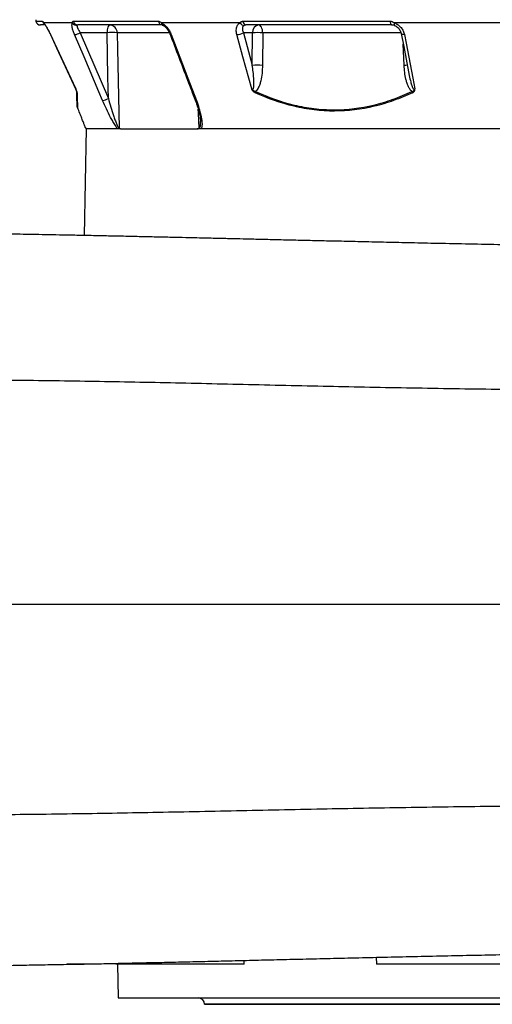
# Model space of a CAD drawing. Header units: millimetres. Extents: x 1152 to 5822, y 850 to 6158.
# Tile 7 of 12: x 4059 to 4649, y 1050 to 2281. Entities that reach past the tile are written whole.
import ezdxf

# ---------------------------------------------------------------- set-up
doc = ezdxf.new("R2010")
doc.units = ezdxf.units.MM
doc.header["$LTSCALE"] = 2

msp = doc.modelspace()

# ---------------------------------------------------------------- linework, layer by layer
at = {"color": 8, "linetype": 'Continuous', "lineweight": 25}
for p, q in [((4079.6, 2279.1), (4087.7, 2279.1)), ((4246, 2264.7), (4181.1, 2264.7)), ((4535.2, 2264.7), (4362.6, 2264.7)), ((4097.8, 2262.4), (4097.7, 2262.4)), ((4539.2, 2224), (4538, 2250.4)), ((5254.1, 1050.5), (4290.1, 1050.5))]:
    msp.add_line(p, q, dxfattribs=at)
at = {"color": 7, "linetype": 'Continuous', "lineweight": 25}
for p, q in [((4125.2, 2277), (4089.3, 2277)), ((4126.4, 2279.1), (4232.5, 2279.1)), ((4334.4, 2277), (4236.3, 2277)), ((4338, 2279.1), (4521.8, 2279.1)), ((4660.9, 2277), (4527, 2277)), ((4090.7, 2274.4), (4085.4, 2274.4)), ((4237.1, 2274.4), (4131.8, 2274.4)), ((4168.3, 2264.7), (4134.9, 2264.7)), ((4134.9, 2264.7), (4170, 2182.5)), ((4349.9, 2264.7), (4338.5, 2264.7)), ((4338.5, 2264.7), (4349.6, 2224)), ((4524, 2274.4), (4341.7, 2274.4)), ((4349.6, 2224), (4349.9, 2264.7)), ((4362.6, 2264.7), (4362.3, 2224)), ((4527, 2273.8), (4527.1, 2273.8)), ((4142.1, 2144.4), (4139.8, 2011.2)), ((4141.1, 2146.4), (4142.1, 2144.4)), ((4182.2, 2144.4), (4142.1, 2144.4)), ((4185, 2144.4), (4182.2, 2144.4)), ((4185, 2144.4), (4280.8, 2144.4)), ((4285.6, 2144.4), (4280.8, 2144.4)), ((4993.3, 2144.4), (4285.6, 2144.4)), ((4504.3, 1109.1), (4504.5, 1100.4)), ((4151.8, 1100.4), (4118.5, 1100.4)), ((4151.8, 1100.4), (4151.8, 1101)), ((4179.4, 1101.6), (4179.5, 1100.4)), ((4339.5, 1100.4), (4179.5, 1100.4)), ((4181.4, 1100.4), (4182.1, 1058.4)), ((4339.5, 1100.4), (4339.5, 1105.2)), ((4664.5, 1100.4), (4504.5, 1100.4)), ((4182.1, 1058.4), (5362.1, 1058.4)), ((4290.1, 1050.5), (4290.1, 1050.4)), ((4290.1, 1050.4), (5254.1, 1050.4))]:
    msp.add_line(p, q, dxfattribs=at)
at = {"color": 7, "linetype": 'Continuous', "lineweight": 25, "flags": 128}
for points in [[(4521.8, 2279.1), (4521.9, 2278.1), (4522.1, 2277.2), (4522.3, 2276.4), (4522.6, 2275.7), (4522.9, 2275.1), (4523.2, 2274.7), (4523.6, 2274.4), (4524, 2274.4)], [(4171.8, 2274.4), (4171.1, 2274.2), (4170.5, 2273.6), (4169.9, 2272.7), (4169.4, 2271.5), (4169, 2270.1), (4168.6, 2268.4), (4168.4, 2266.6), (4168.3, 2264.7)], [(4170, 2182.5), (4169.5, 2209), (4168.3, 2264.7)], [(4181.1, 2264.7), (4181.5, 2244.7), (4183.1, 2164.8), (4183.5, 2145.6)], [(4362.6, 2264.7), (4362.5, 2266.6), (4362.2, 2268.4), (4361.7, 2270.1), (4361.1, 2271.5), (4360.3, 2272.7), (4359.5, 2273.6), (4358.5, 2274.2), (4357.6, 2274.4)], [(4097.7, 2262.4), (4105.4, 2245.9), (4129.6, 2193.9)], [(4097.8, 2262.4), (4102.9, 2251.5), (4123.1, 2208), (4129.4, 2194.5)], [(4162.8, 2180.1), (4158.2, 2191), (4139.7, 2234.5), (4127.8, 2262.4)], [(4248.5, 2262.4), (4252.6, 2251.5), (4269.2, 2208), (4279.8, 2180.1)], [(4348.9, 2194.5), (4338, 2234.5), (4330.4, 2262.4)], [(4535.5, 2263.8), (4538.6, 2247.3), (4545.6, 2211.2)], [(4539.5, 2262.4), (4541.6, 2251.5), (4550, 2208), (4552.6, 2194.5)]]:
    msp.add_lwpolyline(points, dxfattribs=at)
at = {"color": 8, "linetype": 'Continuous', "lineweight": 25, "flags": 128}
for points in [[(4527, 2277), (4526.8, 2276.2), (4526.7, 2275.6), (4526.7, 2275.1), (4526.7, 2274.6), (4526.7, 2274.2), (4526.8, 2274), (4526.9, 2273.8), (4527, 2273.8)], [(4248.5, 2262.4), (4247.8, 2262.4), (4247.4, 2262.5), (4247.1, 2262.7), (4247, 2262.8)], [(4539.5, 2262.4), (4538.5, 2262.4), (4537.5, 2262.5), (4536.7, 2262.7), (4536.1, 2263), (4535.7, 2263.3), (4535.5, 2263.8), (4535.5, 2263.8)], [(4279.8, 2180.1), (4279.1, 2180.1), (4278.6, 2180.2), (4278.3, 2180.4), (4278.3, 2180.5)], [(4283.2, 2145.6), (4282.3, 2164.3), (4282, 2169.3)]]:
    msp.add_lwpolyline(points, dxfattribs=at)
at = {"color": 7, "linetype": 'Continuous', "lineweight": 25}
for centre, radius, start, end in [((4089.3, 2281.2), 10, 181, 191.8942), ((4085.4, 2280.4), 6, 191.8942, 270), ((4130.7, 2280.2), 6.38, 210.491, 272.2486), ((4132, 2280.1), 5.71, 189.4831, 268.4626), ((4237.6, 2279.5), 5.14, 183.8433, 263.8412), ((4339.6, 2279.7), 5.87, 207.6582, 267.3844), ((4342.7, 2279), 4.74, 178.2827, 257.0956), ((4125.3, 2282.1), 19.9, 277.0793, 298.8923), ((4174.7, 2127.2), 137.7, 87.3493, 92.6507), ((4171.4, 2264.7), 9.65, 359.9586, 88.0028), ((4330.5, 2277.2), 14.8, 269.5129, 302.5357), ((4358.9, 2265.5), 8.97, 98.2347, 184.9179), ((4356.3, 2081.6), 183.2, 88.0215, 91.9785), ((4355.9, 2040.8), 183.2, 88.0215, 91.9785), ((4120.5, 2189.7), 10, 22.9689, 25.1543), ((4134, 2191.4), 3.49, 182.0768, 208.7564), ((4360.1, 2189.1), 6.76, 161.157, 174.6284), ((4556.7, 2194.1), 8.32, 200.1582, 212.0784), ((4160.4, 2199.8), 19.8, 276.9934, 298.9386), ((4282.1, 1050.4), 8, 1, 90)]:
    msp.add_arc(centre, radius, start, end, dxfattribs=at)
at = {"color": 8, "linetype": 'Continuous', "lineweight": 25}
for centre, radius, start, end in [((4093.6, 2280.3), 6, 191.6603, 234.9952), ((4093.8, 2278.7), 4.9, 201.353, 223.2178), ((4239.7, 2277), 3.37, 180.348, 241.7215), ((4545.7, 2049.1), 174.9, 90.7882, 92.1378)]:
    msp.add_arc(centre, radius, start, end, dxfattribs=at)
at = {"color": 7, "linetype": 'Continuous', "lineweight": 25}
for points, knots in [([(4087.7, 2279.1), (4087.8, 2279.1), (4087.9, 2279.1), (4088.1, 2278.8), (4088.2, 2278.7), (4088.4, 2278.3), (4088.6, 2278.1), (4088.9, 2277.5), (4089.1, 2277.3), (4089.3, 2277)], [0, 0, 0, 0, 0.25, 0.25, 0.5, 0.5, 0.75, 0.75, 1, 1, 1, 1]), ([(4089.3, 2277), (4089.5, 2276.7), (4089.8, 2276.3), (4090.4, 2275.6), (4090.7, 2275.1), (4091.4, 2274.1), (4091.8, 2273.6), (4092.5, 2272.4), (4092.9, 2271.8), (4094, 2269.9), (4094.8, 2268.5), (4096.3, 2265.5), (4097.1, 2263.9), (4097.8, 2262.4)], [0, 0, 0, 0, 0.125, 0.125, 0.25, 0.25, 0.375, 0.375, 0.5, 0.5, 0.75, 0.75, 1, 1, 1, 1]), ([(4127.8, 2262.4), (4127.1, 2263.9), (4126.5, 2265.5), (4125.8, 2267.7), (4125.6, 2268.4), (4125.2, 2269.8), (4125.1, 2270.5), (4124.8, 2271.8), (4124.7, 2272.4), (4124.6, 2273.6), (4124.6, 2274.1), (4124.6, 2275.1), (4124.7, 2275.6), (4124.9, 2276.3), (4125, 2276.7), (4125.2, 2277)], [0, 0, 0, 0, 0.25, 0.25, 0.375, 0.375, 0.5, 0.5, 0.625, 0.625, 0.75, 0.75, 0.875, 0.875, 1, 1, 1, 1]), ([(4125.2, 2277), (4125.2, 2277.5), (4125.3, 2278.5), (4125.9, 2279.1), (4126.3, 2279.1), (4126.4, 2279.1)], [0, 0, 0, 0, 0.445163, 0.893057, 1, 1, 1, 1]), ([(4232.5, 2279.1), (4232.8, 2279.1), (4233.1, 2279.1), (4233.8, 2278.8), (4234.1, 2278.7), (4234.7, 2278.3), (4235, 2278.1), (4235.7, 2277.5), (4236, 2277.3), (4236.3, 2277)], [0, 0, 0, 0, 0.25, 0.25, 0.5, 0.5, 0.75, 0.75, 1, 1, 1, 1]), ([(4236.3, 2277), (4237.5, 2276.3), (4239.8, 2275), (4243.3, 2271.5), (4246.4, 2267.2), (4247.8, 2263.9), (4248.5, 2262.4)], [0, 0, 0, 0, 0.226121, 0.476938, 0.750718, 1, 1, 1, 1]), ([(4330.4, 2262.4), (4330, 2264.3), (4329.3, 2268.2), (4330.4, 2273.2), (4332.5, 2275.9), (4334.1, 2276.8), (4334.4, 2277)], [0, 0, 0, 0, 0.312268, 0.625721, 0.920641, 1, 1, 1, 1]), ([(4334.4, 2277), (4334.6, 2277.3), (4334.8, 2277.5), (4335.3, 2278.1), (4335.6, 2278.3), (4336.2, 2278.7), (4336.5, 2278.8), (4337.2, 2279.1), (4337.6, 2279.1), (4338, 2279.1)], [0, 0, 0, 0, 0.25, 0.25, 0.5, 0.5, 0.75, 0.75, 1, 1, 1, 1]), ([(4521.8, 2279.1), (4522.2, 2279.1), (4523.5, 2279), (4525.2, 2278.2), (4526.5, 2277.3), (4527, 2277)], [0, 0, 0, 0, 0.2147679, 0.6762781, 1, 1, 1, 1]), ([(4527, 2277), (4527.8, 2276.7), (4528.6, 2276.3), (4530.1, 2275.6), (4530.8, 2275.1), (4532.2, 2274.1), (4532.9, 2273.6), (4534.1, 2272.4), (4534.7, 2271.8), (4536.4, 2269.9), (4537.3, 2268.5), (4538.7, 2265.5), (4539.2, 2263.9), (4539.5, 2262.4)], [0, 0, 0, 0, 0.125, 0.125, 0.25, 0.25, 0.375, 0.375, 0.5, 0.5, 0.75, 0.75, 1, 1, 1, 1]), ([(4090, 2275.7), (4090, 2275.7), (4090, 2275.7), (4090.1, 2275.6), (4090.2, 2275.4), (4090.3, 2275.4)], [0, 0, 0, 0, 0.273281, 0.912589, 1, 1, 1, 1]), ([(4090.3, 2275.4), (4090.3, 2275.3), (4090.5, 2275.2), (4091, 2274.4), (4091.9, 2273.2), (4093, 2271.5), (4094.2, 2269.3), (4095.6, 2266.7), (4096.8, 2264.3), (4097.5, 2262.9), (4097.7, 2262.4)], [0, 0, 0, 0, 0.0707754, 0.1710481, 0.2954918, 0.4357504, 0.5883387, 0.7491498, 0.9180458, 1, 1, 1, 1]), ([(4130.9, 2273.8), (4130.8, 2273.6), (4130.8, 2273.4), (4130.8, 2272.9), (4130.9, 2272.6), (4131.1, 2271.9), (4131.2, 2271.6), (4131.4, 2270.8), (4131.6, 2270.4), (4132, 2269.6), (4132.2, 2269.2), (4132.7, 2268.4), (4132.9, 2267.9), (4133.7, 2266.6), (4134.3, 2265.6), (4134.9, 2264.7)], [0, 0, 0, 0, 0.125, 0.125, 0.25, 0.25, 0.375, 0.375, 0.5, 0.5, 0.625, 0.625, 0.75, 0.75, 1, 1, 1, 1]), ([(4131.8, 2274.4), (4131.6, 2274.4), (4131.4, 2274.3), (4131.1, 2274.1), (4131, 2274), (4130.9, 2273.8)], [0, 0, 0, 0, 0.5, 0.5, 1, 1, 1, 1]), ([(4237.1, 2274.3), (4237.1, 2274.3), (4237.2, 2274.3), (4237.5, 2274.3), (4238, 2274.1), (4238.1, 2274)], [0, 0, 0, 0, 0.434197, 0.823503, 1, 1, 1, 1]), ([(4238.1, 2274), (4238.3, 2273.9), (4238.8, 2273.7), (4240, 2272.9), (4241.5, 2271.6), (4243.1, 2269.8), (4244.7, 2267.6), (4246, 2265.2), (4246.7, 2263.6), (4247, 2262.8)], [0, 0, 0, 0, 0.066225, 0.199559, 0.344211, 0.496273, 0.663031, 0.835775, 1, 1, 1, 1]), ([(4339.3, 2273.8), (4339.2, 2273.7), (4339, 2273.6), (4338.2, 2273), (4337.3, 2271.4), (4337.2, 2268.3), (4338, 2265.9), (4338.5, 2264.7)], [0, 0, 0, 0, 0.0529307, 0.0742634, 0.3585165, 0.6753616, 1, 1, 1, 1]), ([(4341.7, 2274.4), (4341.2, 2274.4), (4340.8, 2274.3), (4340, 2274.1), (4339.6, 2274), (4339.3, 2273.8)], [0, 0, 0, 0, 0.5, 0.5, 1, 1, 1, 1]), ([(4527.1, 2273.8), (4526.5, 2274), (4526, 2274.1), (4525, 2274.3), (4524.5, 2274.4), (4524, 2274.4)], [0, 0, 0, 0, 0.5, 0.5, 1, 1, 1, 1]), ([(4526.9, 2273.8), (4527.3, 2273.6), (4528.5, 2273.3), (4530.2, 2272.1), (4532.1, 2270.5), (4533.6, 2268.5), (4534.8, 2266.3), (4535.4, 2264.6), (4535.4, 2263.8), (4535.5, 2263.8)], [0, 0, 0, 0, 0.093426, 0.255516, 0.427286, 0.606406, 0.793954, 0.989522, 1, 1, 1, 1]), ([(4247.1, 2262.8), (4254.3, 2243.6), (4264.7, 2216.2), (4275.2, 2188.8), (4278.3, 2180.5)], [0, 0, 0, 0, 0.7, 1, 1, 1, 1]), ([(4348.9, 2194.5), (4349, 2194.3), (4349.2, 2194.2), (4349.5, 2194), (4349.6, 2193.9), (4349.9, 2193.9), (4350.1, 2193.9), (4350.4, 2194), (4350.5, 2194.1), (4350.8, 2194.4), (4350.9, 2194.7), (4351.1, 2195.3), (4351.2, 2195.6), (4351.4, 2196.6), (4351.5, 2197.2), (4351.6, 2198.5), (4351.7, 2199.2), (4351.8, 2201.1), (4351.7, 2202.5), (4351.7, 2205.2), (4351.6, 2206.5), (4351.3, 2210.5), (4351.1, 2213.2), (4350.4, 2218.6), (4350, 2221.3), (4349.6, 2224)], [0, 0, 0, 0, 0.015625, 0.015625, 0.03125, 0.03125, 0.046875, 0.046875, 0.0625, 0.0625, 0.09375, 0.09375, 0.125, 0.125, 0.1875, 0.1875, 0.25, 0.25, 0.375, 0.375, 0.5, 0.5, 0.75, 0.75, 1, 1, 1, 1]), ([(4362.3, 2224), (4362.2, 2220.7), (4362, 2214.2), (4360.7, 2206.1), (4359, 2199.9), (4357.3, 2196), (4355.6, 2193), (4354.2, 2191.8), (4353.7, 2191.3)], [0, 0, 0, 0, 0.277848, 0.555222, 0.694408, 0.833195, 0.927209, 1, 1, 1, 1]), ([(4548.9, 2191.3), (4548.4, 2191.7), (4547.9, 2192.2), (4546.9, 2193.2), (4546.5, 2193.8), (4545.7, 2195), (4545.4, 2195.6), (4544.7, 2196.9), (4544.4, 2197.5), (4543.5, 2199.5), (4543, 2200.9), (4542.1, 2203.7), (4541.8, 2205.1), (4540.7, 2209.4), (4540.3, 2212.3), (4539.5, 2218.1), (4539.3, 2221), (4539.2, 2224)], [0, 0, 0, 0, 0.0625, 0.0625, 0.125, 0.125, 0.1875, 0.1875, 0.25, 0.25, 0.375, 0.375, 0.5, 0.5, 0.75, 0.75, 1, 1, 1, 1]), ([(4130.9, 2189.7), (4130.9, 2189.9), (4130.9, 2190.2), (4130.8, 2190.7), (4130.7, 2190.8), (4130.6, 2191.2), (4130.6, 2191.4), (4130.5, 2191.8), (4130.4, 2192), (4130.2, 2192.5), (4130.1, 2192.7), (4130, 2193.2), (4129.9, 2193.4), (4129.6, 2193.9), (4129.5, 2194.2), (4129.4, 2194.5)], [0, 0, 0, 0, 0.25, 0.25, 0.375, 0.375, 0.5, 0.5, 0.625, 0.625, 0.75, 0.75, 0.875, 0.875, 1, 1, 1, 1]), ([(4130.5, 2191.3), (4130.4, 2191.4), (4130.4, 2191.8), (4130, 2192.8), (4129.7, 2193.7), (4129.5, 2194.3), (4129.4, 2194.4), (4129.4, 2194.5)], [0, 0, 0, 0, 0.297124, 0.600329, 0.930161, 0.995201, 1, 1, 1, 1]), ([(4131.1, 2173.1), (4131.1, 2174.1), (4131, 2176.2), (4130.8, 2180.5), (4130.7, 2185.4), (4130.5, 2189.3), (4130.5, 2191.3)], [0, 0, 0, 0, 0.248697, 0.497404, 0.748696, 1, 1, 1, 1]), ([(4353.3, 2189.7), (4352.9, 2189.9), (4352.4, 2190.2), (4351.5, 2190.8), (4351.1, 2191.2), (4350.3, 2192), (4349.9, 2192.4), (4349.5, 2193.2), (4349.4, 2193.4), (4349.1, 2193.9), (4349, 2194.2), (4348.9, 2194.5)], [0, 0, 0, 0, 0.25, 0.25, 0.5, 0.5, 0.75, 0.75, 0.875, 0.875, 1, 1, 1, 1]), ([(4353.7, 2191.3), (4353.2, 2191.4), (4352.8, 2191.5), (4352, 2191.9), (4351.5, 2192.2), (4350.7, 2192.7), (4350.4, 2193.1), (4349.8, 2193.6), (4349.6, 2193.7), (4349.3, 2194.1), (4349.1, 2194.3), (4348.9, 2194.5)], [0, 0, 0, 0, 0.25, 0.25, 0.5, 0.5, 0.75, 0.75, 0.875, 0.875, 1, 1, 1, 1]), ([(4353.7, 2191.3), (4369.4, 2184), (4385.4, 2178.3), (4409.9, 2172.4), (4418.2, 2170.9), (4430.7, 2169.4), (4434.9, 2169), (4443.3, 2168.5), (4447.5, 2168.3), (4468.4, 2168.4), (4484.9, 2170.4), (4509.2, 2176.2), (4517.3, 2178.7), (4529.3, 2182.9), (4533.3, 2184.5), (4541.1, 2187.7), (4545, 2189.5), (4548.9, 2191.3)], [0, 0, 0, 0, 0.25, 0.25, 0.375, 0.375, 0.4375, 0.4375, 0.5, 0.5, 0.75, 0.75, 0.875, 0.875, 0.9375, 0.9375, 1, 1, 1, 1]), ([(4548.9, 2191.3), (4549.3, 2191.4), (4549.7, 2191.5), (4550.5, 2191.9), (4550.8, 2192.2), (4551.4, 2192.7), (4551.7, 2193.1), (4552, 2193.6), (4552.2, 2193.7), (4552.4, 2194.1), (4552.5, 2194.3), (4552.6, 2194.5)], [0, 0, 0, 0, 0.25, 0.25, 0.5, 0.5, 0.75, 0.75, 0.875, 0.875, 1, 1, 1, 1]), ([(4549.7, 2189.7), (4550.1, 2189.9), (4550.6, 2190.2), (4551.1, 2190.7), (4551.3, 2190.8), (4551.6, 2191.2), (4551.8, 2191.4), (4552.1, 2191.8), (4552.2, 2192), (4552.4, 2192.5), (4552.5, 2192.7), (4552.6, 2193.2), (4552.6, 2193.4), (4552.6, 2193.9), (4552.6, 2194.2), (4552.6, 2194.5)], [0, 0, 0, 0, 0.25, 0.25, 0.375, 0.375, 0.5, 0.5, 0.625, 0.625, 0.75, 0.75, 0.875, 0.875, 1, 1, 1, 1]), ([(4130.9, 2189.7), (4131, 2187.7), (4131, 2185.7), (4131.1, 2182.1), (4131.2, 2180.4), (4131.3, 2177.3), (4131.3, 2175.9), (4131.4, 2173.3), (4131.5, 2172.2), (4131.5, 2171.2)], [0, 0, 0, 0, 0.25, 0.25, 0.5, 0.5, 0.75, 0.75, 1, 1, 1, 1]), ([(4182.2, 2144.4), (4182.1, 2144.5), (4181.5, 2145.1), (4180.3, 2146.5), (4178.2, 2149.5), (4175.7, 2153.6), (4171.9, 2160.5), (4167.5, 2169.4), (4164.4, 2176.5), (4162.8, 2180.1)], [0, 0, 0, 0, 0.015489, 0.086289, 0.157465, 0.297792, 0.438594, 0.719076, 1, 1, 1, 1]), ([(4170, 2182.5), (4171, 2178.9), (4173, 2171.7), (4175.8, 2162.9), (4178.2, 2156), (4179.8, 2151.9), (4181.1, 2148.9), (4182, 2147.1), (4182.8, 2146), (4183.3, 2145.6), (4183.4, 2145.6), (4183.5, 2145.6)], [0, 0, 0, 0, 0.271911, 0.543612, 0.674343, 0.804791, 0.864374, 0.923566, 0.964151, 0.986793, 1, 1, 1, 1]), ([(4278.3, 2180.5), (4279.1, 2178.5), (4280.6, 2174.3), (4282.5, 2167.9), (4283.9, 2162.2), (4284.7, 2157.8), (4285, 2155.3), (4285, 2154.1), (4285, 2153.9)], [0, 0, 0, 0, 0.216907, 0.461612, 0.703069, 0.846893, 0.967816, 1, 1, 1, 1]), ([(4279.8, 2180.1), (4281, 2176.9), (4282.1, 2173.8), (4284, 2167.4), (4284.8, 2164.3), (4285.8, 2159.6), (4286.1, 2158.1), (4286.6, 2155), (4286.7, 2153.5), (4286.9, 2151.3), (4286.9, 2150.6), (4286.9, 2149.2), (4286.8, 2148.5), (4286.7, 2147.1), (4286.5, 2146.5), (4286.2, 2145.3), (4285.9, 2144.8), (4285.6, 2144.4)], [0, 0, 0, 0, 0.25, 0.25, 0.5, 0.5, 0.625, 0.625, 0.75, 0.75, 0.8125, 0.8125, 0.875, 0.875, 0.9375, 0.9375, 1, 1, 1, 1]), ([(4549.7, 2189.7), (4545.8, 2187.9), (4541.9, 2186.2), (4534, 2182.9), (4530, 2181.4), (4518, 2177.1), (4509.9, 2174.7), (4485.5, 2168.9), (4469, 2166.8), (4448, 2166.8), (4443.8, 2166.9), (4435.3, 2167.4), (4431.1, 2167.8), (4422.7, 2168.8), (4418.5, 2169.4), (4410.1, 2170.9), (4406, 2171.8), (4385.3, 2176.7), (4369.1, 2182.5), (4353.3, 2189.7)], [0, 0, 0, 0, 0.0625, 0.0625, 0.125, 0.125, 0.25, 0.25, 0.5, 0.5, 0.5625, 0.5625, 0.625, 0.625, 0.6875, 0.6875, 0.75, 0.75, 1, 1, 1, 1]), ([(4141.2, 2146.4), (4141.1, 2146.5), (4141, 2146.7), (4140.2, 2148.9), (4138.9, 2152.6), (4136.9, 2157.6), (4134.5, 2163.8), (4132.5, 2168.7), (4131.5, 2171.2)], [0, 0, 0, 0, 0.151167, 0.322042, 0.487725, 0.657968, 0.826825, 1, 1, 1, 1]), ([(4185, 2144.4), (4184.7, 2144.4), (4184.5, 2144.4), (4184.1, 2144.7), (4184, 2144.9), (4183.8, 2145.1), (4183.7, 2145.2), (4183.6, 2145.4), (4183.6, 2145.5), (4183.5, 2145.6)], [0, 0, 0, 0, 0.5, 0.5, 0.75, 0.75, 0.875, 0.875, 1, 1, 1, 1]), ([(4280.8, 2144.4), (4281.2, 2144.4), (4281.6, 2144.4), (4282.2, 2144.7), (4282.4, 2144.9), (4282.7, 2145.1), (4282.8, 2145.2), (4283, 2145.4), (4283.1, 2145.5), (4283.2, 2145.6)], [0, 0, 0, 0, 0.5, 0.5, 0.75, 0.75, 0.875, 0.875, 1, 1, 1, 1]), ([(5797, 1791.7), (5796, 1796.1), (5794, 1804.6), (5790.1, 1816.8), (5785.8, 1827.9), (5781.2, 1838), (5776.5, 1847.1), (5770.9, 1856.5), (5764.7, 1866), (5758.3, 1874.5), (5753, 1880.9), (5748.8, 1885.7), (5744.9, 1889.8), (5741.6, 1893.2), (5738.4, 1896.2), (5735.1, 1899.3), (5731.3, 1902.7), (5726.6, 1906.7), (5721.2, 1911), (5715.2, 1915.3), (5709.3, 1919.3), (5703.8, 1922.8), (5698.6, 1925.9), (5693.7, 1928.6), (5689.1, 1931), (5685, 1933), (5680.6, 1935.1), (5675.5, 1937.4), (5670.2, 1939.7), (5664.6, 1941.9), (5658.8, 1944), (5653.2, 1945.8), (5648.1, 1947.5), (5643.9, 1948.7), (5640.7, 1949.7), (5637, 1950.7), (5632, 1952), (5625.5, 1953.6), (5619.9, 1954.9), (5615, 1956), (5611.2, 1956.8), (5606.9, 1957.7), (5602.4, 1958.5), (5598.3, 1959.3), (5594.7, 1960), (5591.1, 1960.6), (5587, 1961.3), (5582.5, 1962.1), (5577.8, 1962.8), (5573.3, 1963.5), (5568.2, 1964.3), (5562.5, 1965.1), (5556, 1966), (5549.3, 1966.8), (5541.9, 1967.8), (5533.6, 1968.8), (5524.9, 1969.7), (5517.1, 1970.6), (5510.6, 1971.2), (5505.8, 1971.7), (5501.3, 1972.1), (5496.8, 1972.5), (5491.8, 1973), (5486.3, 1973.5), (5480.4, 1974), (5470.9, 1974.7), (5457.9, 1975.7), (5441.1, 1976.9), (5423.9, 1978.1), (5407, 1979.1), (5390.5, 1980), (5374, 1980.9), (5357, 1981.7), (5339.4, 1982.5), (5321.8, 1983.3), (5304.8, 1984), (5288, 1984.7), (5270.3, 1985.3), (5250.8, 1986), (5228.8, 1986.7), (5204.8, 1987.5), (5178.8, 1988.3), (5150.8, 1989.1), (5121.5, 1989.9), (5090.8, 1990.7), (5058.9, 1991.4), (5025.7, 1992.2), (4991.9, 1993), (4955, 1993.8), (4914.9, 1994.6), (4871.8, 1995.5), (4828.8, 1996.3), (4786.1, 1997.2), (4743.8, 1998), (4702.2, 1998.8), (4661.3, 1999.6), (4620.8, 2000.5), (4583.1, 2001.2), (4548.5, 2002), (4517.5, 2002.7), (4488.6, 2003.3), (4461.7, 2004), (4436.8, 2004.5), (4412.6, 2005.1), (4389.3, 2005.6), (4367.2, 2006.2), (4347.6, 2006.6), (4333, 2007), (4322.4, 2007.2), (4314.4, 2007.4), (4305.5, 2007.6), (4295.1, 2007.8), (4283.4, 2008.1), (4269.4, 2008.4), (4253.1, 2008.8), (4234.2, 2009.2), (4213.5, 2009.7), (4192, 2010.2), (4170.1, 2010.6), (4148.9, 2011.1), (4128.5, 2011.5), (4109.4, 2011.8), (4091.7, 2012.2), (4075.3, 2012.5), (4060.3, 2012.8), (4047.1, 2013), (4035, 2013.3), (4023.5, 2013.6), (4011.5, 2013.9), (3999.1, 2014.2), (3987.3, 2014.6), (3976.2, 2015), (3966.3, 2015.4), (3957.4, 2015.8), (3949.9, 2016.2), (3943.5, 2016.6), (3937.7, 2017), (3932.2, 2017.4), (3927, 2017.8), (3921.5, 2018.2), (3915.5, 2018.7), (3908.6, 2019.4), (3899.3, 2020.3), (3887.8, 2021.5), (3877.4, 2022.6), (3871, 2023.3), (3869.6, 2023.5)], [0, 0, 0, 0, 0.005304, 0.010234, 0.014809, 0.01905, 0.022981, 0.026625, 0.031617, 0.03615, 0.039549, 0.042673, 0.045266, 0.047335, 0.048909, 0.050677, 0.053026, 0.055695, 0.058857, 0.062392, 0.065666, 0.068589, 0.071163, 0.074115, 0.076435, 0.078709, 0.08182, 0.085172, 0.08894, 0.093091, 0.097658, 0.102621, 0.107004, 0.110501, 0.113125, 0.115389, 0.120916, 0.126861, 0.133812, 0.13716, 0.140923, 0.145102, 0.149568, 0.153588, 0.15675, 0.159801, 0.163754, 0.168195, 0.172451, 0.176475, 0.180269, 0.18606, 0.191465, 0.196904, 0.203104, 0.209914, 0.216753, 0.223445, 0.227464, 0.230908, 0.233881, 0.237036, 0.24049, 0.244244, 0.248294, 0.252569, 0.262951, 0.273452, 0.283783, 0.29345, 0.302502, 0.311352, 0.320098, 0.329453, 0.338271, 0.346549, 0.354302, 0.362262, 0.371398, 0.381259, 0.39185, 0.403124, 0.415066, 0.427678, 0.440186, 0.453296, 0.466887, 0.480431, 0.493867, 0.51081, 0.527581, 0.544183, 0.56062, 0.576897, 0.592732, 0.608425, 0.623981, 0.639383, 0.65219, 0.664319, 0.675724, 0.68642, 0.696417, 0.705722, 0.715805, 0.724935, 0.733112, 0.740336, 0.743434, 0.74667, 0.750495, 0.754912, 0.759926, 0.765538, 0.772928, 0.781165, 0.790259, 0.800222, 0.809863, 0.819723, 0.829127, 0.838055, 0.846473, 0.854367, 0.86173, 0.86856, 0.874364, 0.88045, 0.887005, 0.894019, 0.901488, 0.908056, 0.914829, 0.92138, 0.927554, 0.933082, 0.937953, 0.94302, 0.947841, 0.952739, 0.958358, 0.964716, 0.971811, 0.983952, 0.996354, 1, 1, 1, 1]), ([(3519.5, 1550.4), (3573.6, 1550.4), (3629.7, 1550.4), (3684.4, 1550.4), (3756.8, 1550.4), (3835.7, 1550.4), (3924.4, 1550.4), (4108.5, 1550.4), (4327.8, 1550.4), (4556, 1550.4), (4775.3, 1550.4), (5048.3, 1550.4), (5290.2, 1550.4), (5472.7, 1550.4), (5615.5, 1550.4), (5706.4, 1550.4), (5788, 1550.4), (5821.4, 1550.4), (5822.4, 1550.4)], [0.4317293, 0.4317293, 0.4317293, 0.4317293, 0.4748302, 0.4776449, 0.4776449, 0.5357062, 0.5357062, 0.5367961, 0.6582623, 0.6594469, 0.6594469, 0.7760639, 0.8052981, 0.8052981, 0.889734, 0.9123045, 0.9123045, 1, 1, 1, 1]), ([(3866.5, 1088), (3870.5, 1088.4), (3878.1, 1089.3), (3888.8, 1090.5), (3898.5, 1091.6), (3907.2, 1092.5), (3915, 1093.3), (3921.8, 1093.9), (3927.5, 1094.3), (3932.3, 1094.7), (3936.1, 1095), (3939.8, 1095.3), (3943.7, 1095.5), (3948.1, 1095.8), (3952.7, 1096.1), (3957.2, 1096.3), (3962.2, 1096.5), (3968.5, 1096.8), (3976.9, 1097.1), (3987, 1097.5), (3998.3, 1097.8), (4014.3, 1098.3), (4035, 1098.8), (4061, 1099.3), (4087.4, 1099.8), (4113.7, 1100.3), (4139.2, 1100.7), (4163.9, 1101.2), (4187.8, 1101.7), (4211.9, 1102.3), (4237.3, 1102.8), (4264.8, 1103.4), (4293, 1104.1), (4321.5, 1104.8), (4350.2, 1105.5), (4380.7, 1106.2), (4413, 1107), (4447.1, 1107.8), (4482.3, 1108.6), (4518.7, 1109.4), (4555.8, 1110.3), (4593.4, 1111.1), (4630.6, 1111.9), (4667.4, 1112.6), (4703.8, 1113.4), (4739.5, 1114.1), (4773.9, 1114.7), (4806.8, 1115.4), (4838.3, 1116), (4870, 1116.6), (4901.7, 1117.3), (4933.2, 1117.9), (4962.6, 1118.6), (4990.9, 1119.2), (5019.2, 1119.8), (5048.9, 1120.5), (5080.4, 1121.3), (5113.6, 1122.1), (5142.9, 1122.9), (5167.9, 1123.6), (5188.5, 1124.2), (5209.5, 1124.9), (5230.9, 1125.5), (5252.3, 1126.3), (5273.1, 1127), (5293.6, 1127.8), (5312.9, 1128.5), (5330.8, 1129.3), (5346.5, 1130), (5360.2, 1130.7), (5372, 1131.3), (5381.9, 1131.8), (5389.5, 1132.2), (5395.8, 1132.5), (5401.6, 1132.9), (5408.5, 1133.2), (5416.3, 1133.7), (5425, 1134.2), (5433.9, 1134.8), (5445, 1135.6), (5457.4, 1136.4), (5471.1, 1137.5), (5482.4, 1138.4), (5492, 1139.2), (5499.7, 1139.9), (5506.8, 1140.6), (5513.2, 1141.2), (5519.5, 1141.9), (5526.3, 1142.6), (5532.6, 1143.3), (5538, 1143.9), (5542.3, 1144.4), (5546.1, 1144.9), (5549.7, 1145.4), (5553.5, 1145.8), (5557.8, 1146.4), (5562.9, 1147.1), (5568.3, 1147.9), (5573.6, 1148.6), (5578.5, 1149.4), (5583.4, 1150.2), (5588.1, 1150.9), (5592.8, 1151.7), (5597.1, 1152.5), (5600.9, 1153.2), (5604.4, 1153.8), (5607.7, 1154.5), (5610.9, 1155.1), (5614.2, 1155.8), (5618, 1156.6), (5622.8, 1157.7), (5628.8, 1159.1), (5636.2, 1160.9), (5642.7, 1162.7), (5648.3, 1164.3), (5652, 1165.5), (5655.2, 1166.5), (5657.8, 1167.4), (5660.4, 1168.3), (5663.9, 1169.5), (5668.9, 1171.4), (5674.6, 1173.6), (5680.3, 1176.1), (5685.5, 1178.5), (5690.2, 1180.8), (5695.2, 1183.4), (5701.2, 1186.7), (5708.6, 1191.2), (5716.7, 1196.5), (5725.1, 1202.7), (5732.5, 1208.7), (5738.3, 1213.8), (5743.2, 1218.5), (5749.1, 1224.5), (5756, 1232.1), (5763.1, 1240.9), (5770.2, 1250.9), (5777.1, 1262), (5783.8, 1274.7), (5790.2, 1289.2), (5795.9, 1305.5), (5798.6, 1317.2), (5800, 1323.3)], [0, 0, 0, 0, 0.010905, 0.020839, 0.029794, 0.037766, 0.044745, 0.050724, 0.055694, 0.059648, 0.062933, 0.065996, 0.069461, 0.073332, 0.077285, 0.080756, 0.083735, 0.088453, 0.093933, 0.100188, 0.107027, 0.113858, 0.127138, 0.140223, 0.153262, 0.165799, 0.177757, 0.189096, 0.199826, 0.210227, 0.221395, 0.233349, 0.246084, 0.257501, 0.269478, 0.28202, 0.295133, 0.308827, 0.323116, 0.337153, 0.351761, 0.366487, 0.380811, 0.394665, 0.408845, 0.4225, 0.435635, 0.448253, 0.460354, 0.471939, 0.48493, 0.497204, 0.50876, 0.519596, 0.530704, 0.542654, 0.555453, 0.569103, 0.583616, 0.592146, 0.600957, 0.610055, 0.619432, 0.629048, 0.638837, 0.648111, 0.657813, 0.666634, 0.674579, 0.681651, 0.68785, 0.693178, 0.697637, 0.700273, 0.703505, 0.707335, 0.711764, 0.716796, 0.722266, 0.727574, 0.736736, 0.745164, 0.753601, 0.759023, 0.76458, 0.769634, 0.774024, 0.778352, 0.783441, 0.789179, 0.792916, 0.796341, 0.799451, 0.802246, 0.805241, 0.80889, 0.813193, 0.818053, 0.823044, 0.827288, 0.831367, 0.836082, 0.840238, 0.844467, 0.848104, 0.851128, 0.854483, 0.857554, 0.860564, 0.864055, 0.868274, 0.874305, 0.881298, 0.888892, 0.892465, 0.89575, 0.898507, 0.900732, 0.902422, 0.905113, 0.908667, 0.912971, 0.916974, 0.920595, 0.923631, 0.926104, 0.929628, 0.933797, 0.938624, 0.943452, 0.94804, 0.95047, 0.953089, 0.956348, 0.960324, 0.965031, 0.969518, 0.974525, 0.980061, 0.986139, 0.992777, 1, 1, 1, 1])]:
    msp.add_open_spline(points, degree=3, knots=knots, dxfattribs=at)
at = {"color": 8, "linetype": 'Continuous', "lineweight": 25}
for points, knots in [([(4545.6, 2211.2), (4546.2, 2208.5), (4547, 2204.3), (4548.4, 2199.3), (4549.5, 2196.5), (4550.3, 2195), (4551, 2194.2), (4551.5, 2193.9), (4551.8, 2193.9), (4552.1, 2194), (4552.4, 2194.2), (4552.5, 2194.4), (4552.6, 2194.5)], [0, 0, 0, 0, 0.414547, 0.651931, 0.77101, 0.860572, 0.905677, 0.923541, 0.941551, 0.957525, 0.982148, 1, 1, 1, 1]), ([(4129.6, 2193.9), (4129.6, 2193.9), (4129.6, 2194), (4129.5, 2194.2), (4129.4, 2194.4), (4129.4, 2194.5)], [0, 0, 0, 0, 0.272228, 0.694112, 1, 1, 1, 1]), ([(4283.2, 2145.6), (4283.4, 2145.6), (4283.7, 2145.6), (4284.2, 2146.1), (4284.7, 2147.1), (4285, 2148.9), (4285.1, 2151.2), (4285, 2152.9), (4285, 2153.9)], [0, 0, 0, 0, 0.088843, 0.133007, 0.28374, 0.500317, 0.724716, 1, 1, 1, 1]), ([(5796.9, 1791.7), (5796.8, 1791.8), (5796.6, 1792.1), (5793.6, 1792.5), (5788.2, 1793), (5780.4, 1793.5), (5770.2, 1794), (5757.7, 1794.6), (5742.8, 1795.3), (5725.6, 1796), (5706.7, 1796.8), (5686.5, 1797.6), (5664.7, 1798.4), (5640.8, 1799.3), (5614.8, 1800.3), (5586.9, 1801.4), (5557, 1802.4), (5525.2, 1803.6), (5491.7, 1804.7), (5456.4, 1805.9), (5419.5, 1807), (5381, 1808.1), (5341.2, 1809.2), (5300.2, 1810.2), (5258.7, 1811.2), (5216.4, 1812), (5170.8, 1812.9), (5121.7, 1813.7), (5069, 1814.4), (5015.7, 1815), (4961.8, 1815.6), (4907.4, 1816.1), (4853.4, 1816.7), (4799.9, 1817.2), (4747.1, 1817.7), (4694.1, 1818.3), (4641.2, 1819), (4588.2, 1819.8), (4535.5, 1820.7), (4483.3, 1821.7), (4430.7, 1822.8), (4378, 1824), (4325.2, 1825.2), (4273.1, 1826.4), (4221.8, 1827.5), (4171.3, 1828.4), (4120.6, 1829.3), (4069.7, 1830), (4018.7, 1830.4), (3968.9, 1830.4), (3923.9, 1830.2), (3883.6, 1829.8), (3848, 1829.8), (3813.9, 1830.1), (3783.8, 1830.9), (3757.5, 1832.4), (3734.8, 1834.4), (3713.6, 1837.2), (3692.8, 1840.8), (3666, 1846.4), (3633.6, 1854.6), (3607.6, 1861.9), (3594.7, 1865.5)], [0, 0, 0, 0, 0.0128558, 0.0302044, 0.047545, 0.0648856, 0.082234, 0.0995983, 0.1169869, 0.1344085, 0.1518724, 0.1675741, 0.1832174, 0.1988068, 0.2143538, 0.229871, 0.2453703, 0.2608637, 0.2763289, 0.291811, 0.3073215, 0.3228722, 0.3384751, 0.3538473, 0.3691885, 0.3844915, 0.3997626, 0.4179075, 0.4360204, 0.4541063, 0.4721706, 0.4902188, 0.5082565, 0.5254706, 0.5426871, 0.5599128, 0.5771554, 0.5944234, 0.611708, 0.6289358, 0.646115, 0.6640799, 0.6820311, 0.6999865, 0.7179624, 0.7359735, 0.7540332, 0.7734078, 0.7928646, 0.8124154, 0.8320423, 0.8474405, 0.862783, 0.8780512, 0.8932384, 0.9053355, 0.9173982, 0.9294321, 0.9414107, 0.9533461, 0.976706, 1, 1, 1, 1]), ([(5799.8, 1323.3), (5799.7, 1323.2), (5799.5, 1323), (5796.6, 1322.6), (5791.2, 1322.2), (5783.4, 1321.7), (5773.2, 1321.2), (5760.6, 1320.7), (5745.7, 1320.1), (5728.5, 1319.5), (5709.6, 1318.8), (5689.3, 1318), (5667.5, 1317.2), (5643.5, 1316.4), (5617.5, 1315.4), (5589.5, 1314.5), (5559.5, 1313.4), (5527.6, 1312.3), (5494, 1311.2), (5458.7, 1310.1), (5421.7, 1309), (5383, 1308), (5343.1, 1306.9), (5302, 1305.9), (5260.4, 1305), (5218, 1304.1), (5172.2, 1303.3), (5123, 1302.6), (5070.2, 1301.9), (5016.7, 1301.2), (4962.6, 1300.7), (4908, 1300.2), (4853.8, 1299.7), (4800.1, 1299.2), (4747.1, 1298.7), (4693.9, 1298.1), (4640.7, 1297.5), (4587.5, 1296.8), (4534.6, 1296), (4482, 1295.1), (4429.2, 1294.1), (4376.2, 1293), (4323, 1291.9), (4270.7, 1290.8), (4219.1, 1289.8), (4168.4, 1288.9), (4117.4, 1288.1), (4066.3, 1287.4), (4015.2, 1287), (3965.4, 1286.8), (3920.3, 1287), (3880, 1287.1), (3844.3, 1287.2), (3810.2, 1286.8), (3779.9, 1286), (3753.3, 1284.7), (3730.2, 1282.9), (3708.5, 1280.4), (3687.1, 1277.3), (3659.3, 1272.4), (3625.4, 1265.2), (3598.2, 1258.9), (3584.6, 1255.7)], [0, 0, 0, 0, 0.012794, 0.030127, 0.047452, 0.064778, 0.082112, 0.099462, 0.116838, 0.134246, 0.151698, 0.16739, 0.183024, 0.198605, 0.214145, 0.229656, 0.24515, 0.260638, 0.276097, 0.291574, 0.307079, 0.322624, 0.33822, 0.353585, 0.368918, 0.384213, 0.399476, 0.41761, 0.435712, 0.453788, 0.471844, 0.489885, 0.507919, 0.525132, 0.542351, 0.559583, 0.576835, 0.594116, 0.611418, 0.628668, 0.64587, 0.663859, 0.681833, 0.699808, 0.717799, 0.73582, 0.753883, 0.773254, 0.792699, 0.812229, 0.831828, 0.847206, 0.862537, 0.877805, 0.893006, 0.905123, 0.917211, 0.929272, 0.941279, 0.953243, 0.976654, 1, 1, 1, 1])]:
    msp.add_open_spline(points, degree=3, knots=knots, dxfattribs=at)
at = {"color": 7, "linetype": 'Continuous', "lineweight": 25}
msp.add_open_spline([(4131.5, 2171.2), (4131.3, 2171.8), (4131.1, 2172.4), (4131.1, 2173.1)], degree=3, dxfattribs=at)

doc.saveas('drawing.dxf')
